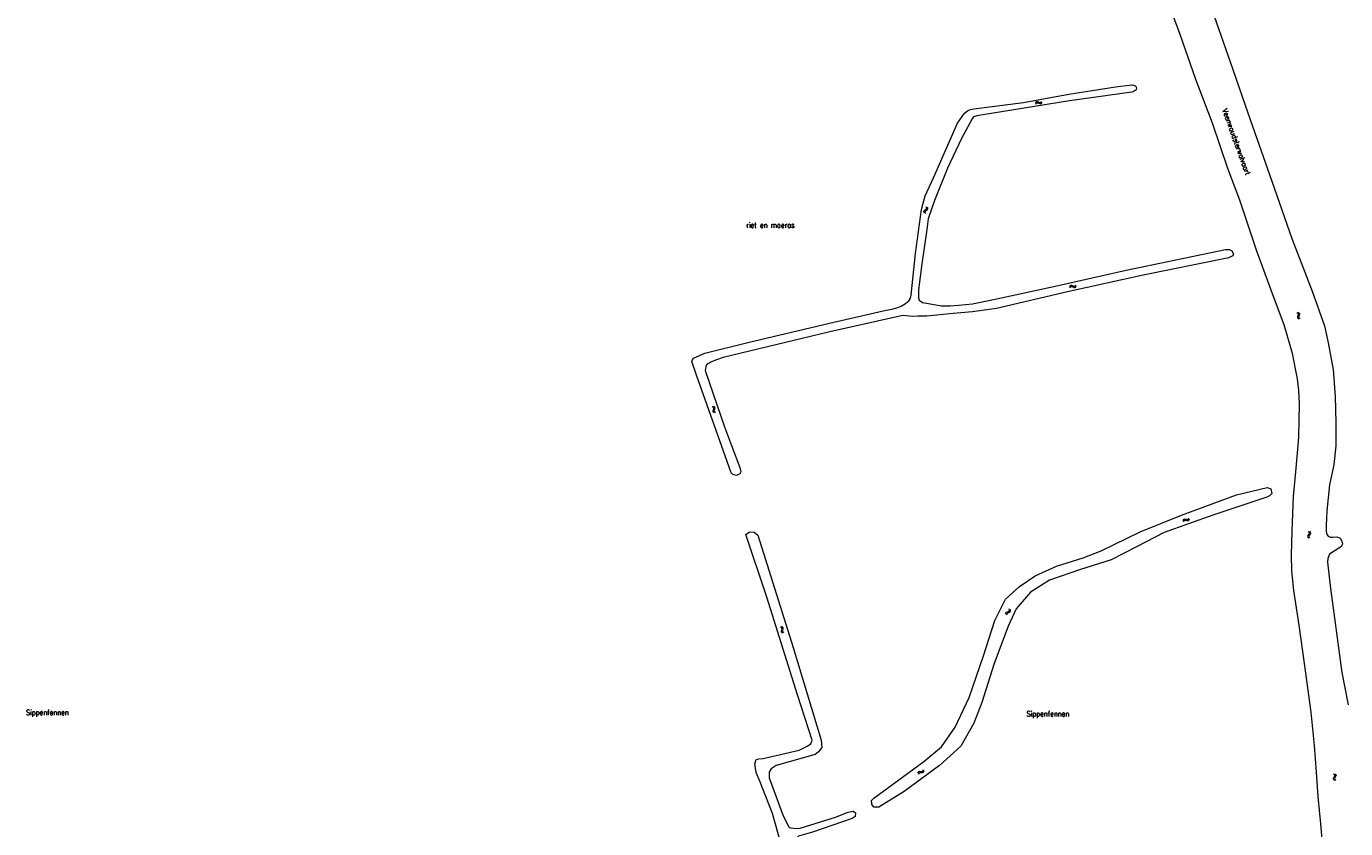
# Model space of a CAD drawing. Header units: metres. Extents: x 189705 to 199106, y 581686 to 588448.
# Tile 142 of 256: x 193246 to 193748, y 583354 to 583660. Entities that reach past the tile are written whole.
import ezdxf

# ---------------------------------------------------------------- set-up
doc = ezdxf.new("R2010")
doc.units = ezdxf.units.M
doc.layers.add('B-WA-OG-GBKN-G', color=7, linetype='Continuous', lineweight=18)
doc.styles.add('Style-STANDARD', font='STANDARD.shx')

msp = doc.modelspace()

# ---------------------------------------------------------------- linework, layer by layer
at = {"layer": 'B-WA-OG-GBKN-G'}
for p, q in [((193629.909, 583630.542), (193630.128, 583630.886)), ((193630.052, 583630.067), (193630.273, 583630.409)), ((193630.128, 583630.886), (193630.392, 583631.08)), ((193630.273, 583630.409), (193630.539, 583630.601)), ((193630.392, 583631.08), (193630.73, 583631.068)), ((193630.539, 583630.601), (193630.865, 583630.59)), ((193630.73, 583631.068), (193631.103, 583630.906)), ((193630.865, 583630.59), (193631.248, 583630.43)), ((193631.103, 583630.906), (193631.478, 583630.744)), ((193631.248, 583630.43), (193631.622, 583630.266)), ((193631.478, 583630.744), (193631.807, 583630.729)), ((193631.622, 583630.266), (193631.95, 583630.252)), ((193631.807, 583630.729), (193632.08, 583630.926)), ((193631.95, 583630.252), (193632.223, 583630.45)), ((193632.08, 583630.926), (193632.301, 583631.27)), ((193632.223, 583630.45), (193632.444, 583630.794)), ((193587.477, 583589.268), (193587.658, 583589.554)), ((193587.511, 583588.942), (193587.477, 583589.268)), ((193587.697, 583588.58), (193587.511, 583588.942)), ((193587.658, 583589.554), (193587.987, 583589.794)), ((193587.964, 583589.153), (193588.139, 583589.429)), ((193587.996, 583588.826), (193587.964, 583589.153)), ((193587.987, 583589.794), (193588.316, 583590.036)), ((193588.18, 583588.463), (193587.996, 583588.826)), ((193588.139, 583589.429), (193588.47, 583589.678)), ((193588.463, 583590.647), (193588.278, 583591.011)), ((193588.316, 583590.036), (193588.494, 583590.312)), ((193588.494, 583590.312), (193588.463, 583590.647)), ((193588.47, 583589.678), (193588.8, 583589.918)), ((193588.946, 583590.53), (193588.76, 583590.894)), ((193588.8, 583589.918), (193588.979, 583590.194)), ((193588.979, 583590.194), (193588.946, 583590.53)), ((193642.96, 583560.584), (193643.192, 583560.918)), ((193643.084, 583560.103), (193643.318, 583560.436)), ((193643.192, 583560.918), (193643.463, 583561.102)), ((193643.318, 583560.436), (193643.591, 583560.618)), ((193643.463, 583561.102), (193643.8, 583561.077)), ((193643.591, 583560.618), (193643.917, 583560.594)), ((193643.8, 583561.077), (193644.167, 583560.9)), ((193643.917, 583560.594), (193644.293, 583560.42)), ((193644.167, 583560.9), (193644.535, 583560.724)), ((193644.293, 583560.42), (193644.66, 583560.241)), ((193644.535, 583560.724), (193644.863, 583560.697)), ((193644.66, 583560.241), (193644.988, 583560.214)), ((193644.863, 583560.697), (193645.144, 583560.882)), ((193644.988, 583560.214), (193645.268, 583560.401)), ((193645.144, 583560.882), (193645.378, 583561.218)), ((193645.268, 583560.401), (193645.502, 583560.737)), ((193729.474, 583550.651), (193729.818, 583550.433)), ((193729.688, 583549.084), (193729.677, 583548.755)), ((193729.677, 583548.755), (193729.878, 583548.484)), ((193729.849, 583549.459), (193729.688, 583549.084)), ((193729.818, 583550.433), (193730.013, 583550.169)), ((193730.005, 583549.843), (193729.849, 583549.459)), ((193729.948, 583550.799), (193730.294, 583550.583)), ((193730.013, 583550.169), (193730.005, 583549.843)), ((193730.165, 583549.232), (193730.153, 583548.903)), ((193730.153, 583548.903), (193730.352, 583548.631)), ((193730.323, 583549.608), (193730.165, 583549.232)), ((193730.294, 583550.583), (193730.49, 583550.321)), ((193730.481, 583549.983), (193730.323, 583549.608)), ((193730.352, 583548.631), (193730.698, 583548.414)), ((193730.49, 583550.321), (193730.481, 583549.983)), ((193729.878, 583548.484), (193730.224, 583548.267)), ((193507.226, 583514.561), (193506.867, 583514.755)), ((193507.187, 583513.204), (193507.32, 583513.588)), ((193507.443, 583514.304), (193507.226, 583514.561)), ((193507.32, 583513.588), (193507.453, 583513.975)), ((193507.69, 583514.74), (193507.33, 583514.934)), ((193507.453, 583513.975), (193507.443, 583514.304)), ((193507.653, 583513.375), (193507.783, 583513.769)), ((193507.667, 583513.049), (193507.653, 583513.375)), ((193507.908, 583514.483), (193507.69, 583514.74)), ((193507.783, 583513.769), (193507.919, 583514.154)), ((193507.919, 583514.154), (193507.908, 583514.483)), ((193507.2, 583512.866), (193507.187, 583513.204)), ((193507.414, 583512.618), (193507.2, 583512.866)), ((193507.773, 583512.425), (193507.414, 583512.618)), ((193507.879, 583512.798), (193507.667, 583513.049)), ((193508.237, 583512.604), (193507.879, 583512.798)), ((193686.166, 583471.417), (193686.329, 583471.79)), ((193686.329, 583471.79), (193686.559, 583472.023)), ((193686.381, 583470.969), (193686.546, 583471.341)), ((193686.546, 583471.341), (193686.779, 583471.573)), ((193686.559, 583472.023), (193686.895, 583472.064)), ((193686.779, 583471.573), (193687.103, 583471.613)), ((193686.895, 583472.064), (193687.289, 583471.961)), ((193687.103, 583471.613), (193687.506, 583471.514)), ((193687.289, 583471.961), (193687.685, 583471.86)), ((193687.506, 583471.514), (193687.9, 583471.41)), ((193687.685, 583471.86), (193688.012, 583471.897)), ((193687.9, 583471.41), (193688.227, 583471.447)), ((193688.012, 583471.897), (193688.251, 583472.133)), ((193688.227, 583471.447), (193688.466, 583471.685)), ((193688.251, 583472.133), (193688.416, 583472.507)), ((193688.466, 583471.685), (193688.631, 583472.059)), ((193733.67, 583465.76), (193733.58, 583465.443)), ((193733.58, 583465.443), (193733.71, 583465.132)), ((193733.916, 583466.085), (193733.67, 583465.76)), ((193733.71, 583465.132), (193733.994, 583464.838)), ((193733.839, 583467.333), (193734.12, 583467.039)), ((193734.16, 583466.421), (193733.916, 583466.085)), ((193734.168, 583465.789), (193734.078, 583465.472)), ((193734.078, 583465.472), (193734.206, 583465.161)), ((193734.12, 583467.039), (193734.246, 583466.735)), ((193734.246, 583466.735), (193734.16, 583466.421)), ((193734.412, 583466.116), (193734.168, 583465.789)), ((193734.206, 583465.161), (193734.489, 583464.867)), ((193734.334, 583467.362), (193734.618, 583467.07)), ((193734.656, 583466.442), (193734.412, 583466.116)), ((193734.618, 583467.07), (193734.746, 583466.768)), ((193734.746, 583466.768), (193734.656, 583466.442)), ((193618.654, 583435.994), (193618.702, 583436.318)), ((193618.743, 583435.597), (193618.654, 583435.994)), ((193618.702, 583436.318), (193618.95, 583436.549)), ((193618.95, 583436.549), (193619.328, 583436.699)), ((193619.095, 583435.761), (193619.146, 583436.085)), ((193619.181, 583435.362), (193619.095, 583435.761)), ((193619.146, 583436.085), (193619.383, 583436.308)), ((193619.328, 583436.699), (193619.707, 583436.851)), ((193619.383, 583436.308), (193619.767, 583436.467)), ((193619.707, 583436.851), (193619.949, 583437.074)), ((193619.767, 583436.467), (193620.146, 583436.616)), ((193620.002, 583437.406), (193619.914, 583437.806)), ((193619.949, 583437.074), (193620.002, 583437.406)), ((193620.146, 583436.616), (193620.389, 583436.839)), ((193620.44, 583437.172), (193620.352, 583437.571)), ((193620.389, 583436.839), (193620.44, 583437.172)), ((193533.198, 583430.667), (193532.833, 583430.85)), ((193533.423, 583430.416), (193533.198, 583430.667)), ((193533.201, 583429.309), (193533.323, 583429.698)), ((193533.225, 583428.972), (193533.201, 583429.309)), ((193533.447, 583428.73), (193533.225, 583428.972)), ((193533.656, 583430.86), (193533.29, 583431.043)), ((193533.323, 583429.698), (193533.443, 583430.088)), ((193533.443, 583430.088), (193533.423, 583430.416)), ((193533.812, 583428.549), (193533.447, 583428.73)), ((193533.882, 583430.61), (193533.656, 583430.86)), ((193533.662, 583429.495), (193533.78, 583429.892)), ((193533.686, 583429.17), (193533.662, 583429.495)), ((193533.905, 583428.926), (193533.686, 583429.17)), ((193533.78, 583429.892), (193533.903, 583430.281)), ((193533.903, 583430.281), (193533.882, 583430.61)), ((193534.269, 583428.742), (193533.905, 583428.926)), ((193585.226, 583375.188), (193585.331, 583375.582)), ((193585.331, 583375.582), (193585.523, 583375.847)), ((193585.506, 583374.778), (193585.613, 583375.171)), ((193585.523, 583375.847), (193585.849, 583375.938)), ((193585.613, 583375.171), (193585.809, 583375.435)), ((193585.809, 583375.435), (193586.123, 583375.523)), ((193585.849, 583375.938), (193586.254, 583375.896)), ((193586.123, 583375.523), (193586.536, 583375.487)), ((193586.254, 583375.896), (193586.66, 583375.855)), ((193586.536, 583375.487), (193586.942, 583375.444)), ((193586.66, 583375.855), (193586.978, 583375.941)), ((193586.942, 583375.444), (193587.259, 583375.529)), ((193586.978, 583375.941), (193587.179, 583376.211)), ((193587.179, 583376.211), (193587.285, 583376.606)), ((193587.259, 583375.529), (193587.459, 583375.801)), ((193587.459, 583375.801), (193587.565, 583376.196)), ((193743.426, 583373.367), (193743.358, 583373.045)), ((193743.358, 583373.045), (193743.509, 583372.744)), ((193743.649, 583373.709), (193743.426, 583373.367)), ((193743.486, 583374.948), (193743.787, 583374.674)), ((193743.509, 583372.744), (193743.812, 583372.469)), ((193743.869, 583374.06), (193743.649, 583373.709)), ((193743.787, 583374.674), (193743.934, 583374.38)), ((193743.921, 583373.43), (193743.852, 583373.108)), ((193743.852, 583373.108), (193744.001, 583372.807)), ((193743.934, 583374.38), (193743.869, 583374.06)), ((193744.141, 583373.774), (193743.921, 583373.43)), ((193743.978, 583375.011), (193744.282, 583374.739)), ((193744.001, 583372.807), (193744.305, 583372.533)), ((193744.363, 583374.115), (193744.141, 583373.774)), ((193744.282, 583374.739), (193744.43, 583374.447)), ((193744.43, 583374.447), (193744.363, 583374.115))]:
    msp.add_line(p, q, dxfattribs=at)
at = {"layer": 'B-WA-OG-GBKN-G', "flags": 128}
for points in [[(193681.084, 583717.983), (193681.328, 583715.32), (193685.249, 583702.366), (193689.326, 583689.255), (193690.634, 583685.565), (193694.387, 583673.936), (193699.605, 583658.889), (193704.965, 583643.699), (193710.973, 583626.327), (193719.958, 583600.677), (193727.623, 583578.912), (193735.264, 583558.849), (193740.016, 583545.569), (193741.348, 583539.8), (193743.323, 583528.94), (193744.052, 583518.73), (193744.378, 583508.624), (193744.316, 583500)], [(193729.997, 583500), (193730.304, 583503.306), (193730.539, 583515.892), (193730.233, 583521.101), (193729.706, 583525.452), (193727.833, 583535.027), (193724.637, 583546.045), (193720.649, 583556.843), (193714.226, 583574.048), (193707.753, 583593.551), (193703.233, 583605.584), (193697.33, 583622.813), (193691.049, 583639.446), (193685.028, 583656.65), (193680.729, 583668.15)], [(193510.393, 583500), (193500.818, 583526.785), (193499.07, 583531.983), (193499.292, 583532.658), (193499.721, 583533.255), (193504.01, 583535.185), (193520.419, 583539.22), (193551.548, 583546.679), (193573.141, 583551.656), (193575.207, 583552.03), (193577.48, 583552.56), (193578.845, 583553.156), (193580.522, 583554.154), (193581.757, 583555.088), (193582.394, 583556.127), (193582.603, 583557.295), (193584.206, 583573.127), (193586.523, 583589.971), (193588.01, 583595.113), (193591.135, 583602.058), (193600.224, 583622.895), (193602.93, 583626.697), (193604.113, 583627.514), (193605.231, 583628.059), (193606.491, 583628.343), (193625.418, 583630.751), (193642.606, 583633.849), (193660.443, 583636.634), (193666.704, 583637.42), (193668.003, 583637.068), (193668.379, 583636.314), (193668.261, 583635.522), (193667.143, 583634.809), (193666.649, 583634.679), (193642.928, 583631.303), (193607.566, 583625.653), (193606.371, 583625.2)], [(193606.371, 583625.2), (193605.837, 583624.525), (193601.725, 583617.048), (193596.464, 583605.637), (193591.502, 583593.329), (193589.104, 583586.448), (193588.554, 583582.37), (193586.669, 583569.305), (193585.463, 583559.305), (193585.395, 583556.279), (193585.706, 583555.434), (193586.977, 583554.563), (193588.445, 583554.223), (193594.172, 583553.23), (193597.471, 583553.265), (193600.705, 583553.443), (193606.005, 583553.983), (193614.619, 583555.74), (193638.602, 583561.038), (193664.534, 583566.776), (193702.353, 583574.683), (193703.821, 583574.721), (193704.743, 583574.239), (193705.339, 583573.03), (193705.052, 583572.29), (193703.233, 583571.422), (193702.297, 583571.254), (193670.922, 583564.925), (193642.171, 583558.528), (193615.095, 583552.219), (193605.98, 583550.941), (193598.55, 583550.352), (193588.573, 583549.337), (193585.157, 583549.263), (193582.936, 583549.239), (193579.438, 583549.519), (193551.7, 583543.328)], [(193551.7, 583543.328), (193510.996, 583533.528), (193508.085, 583532.57), (193506.331, 583531.741), (193505.226, 583531.21), (193504.563, 583530.626), (193504.171, 583528.665), (193511.577, 583507.173), (193514.224, 583500)], [(193514.224, 583500), (193517.326, 583491.593), (193517.753, 583489.995), (193517.362, 583489.19), (193516.089, 583488.633), (193514.764, 583488.933), (193514.103, 583489.623), (193510.393, 583500)], [(193738.582, 583355.861), (193737.646, 583366.266), (193737.007, 583375.606), (193736.2, 583385.777), (193734.98, 583398.507), (193732.558, 583416.045), (193730.341, 583431.647), (193728.33, 583444.755), (193727.611, 583452.25), (193727.448, 583458.277), (193727.745, 583467.538), (193728.188, 583480.604), (193729.069, 583490.02), (193729.997, 583500)], [(193744.316, 583500), (193744.316, 583499.935), (193743.568, 583492.688), (193741.923, 583485.065), (193740.86, 583475.182), (193740.594, 583469.545), (193740.656, 583467.389), (193740.902, 583466.181), (193741.459, 583465.44), (193742.342, 583465.14), (193743.342, 583465.152), (193744.771, 583465.228), (193745.966, 583464.772), (193746.627, 583463.564), (193746.859, 583462.628), (193746.534, 583461.602), (193745.52, 583460.967), (193741.919, 583458.62), (193741.229, 583457.049), (193741.175, 583455.582), (193742.255, 583445.579), (193744.162, 583431.51), (193746.623, 583413.596), (193748.986, 583401.267)], [(193609.553, 583402.082), (193606.479, 583394.292), (193601.507, 583385.492), (193593.42, 583378.097), (193579.952, 583368.163), (193570.308, 583362.277), (193568.412, 583362.279), (193567.66, 583363.449), (193567.505, 583364.826), (193568.364, 583365.656), (193587.421, 583379.611), (193594.111, 583385.227), (193599.34, 583392.729), (193604.704, 583404.075), (193610.119, 583419.914), (193614.473, 583433.418), (193618.586, 583441.544), (193623.839, 583446.318), (193629.818, 583450.338), (193637.979, 583454.043), (193648.062, 583457.279), (193655.027, 583459.895), (193669.764, 583467.101), (193685.566, 583473.551), (193706.538, 583481.191), (193718.128, 583484.062), (193719.608, 583483.541), (193719.969, 583481.8), (193719.111, 583480.839), (193717.994, 583480.373), (193697.49, 583473.434), (193678.934, 583466.831), (193668.433, 583461.491), (193658.79, 583456.54), (193647.148, 583452.786), (193635.35, 583448.695), (193628.097, 583444.105), (193622.582, 583437.773), (193619.536, 583431.204), (193614.048, 583416.618), (193609.553, 583402.082)], [(193534.729, 583342.245), (193529.761, 583359.837), (193524.968, 583372.182), (193523.621, 583375.431), (193523.131, 583378.757), (193523.627, 583380.367), (193524.666, 583380.651), (193526.199, 583380.805), (193539.945, 583383.959), (193543.038, 583385.462), (193544.364, 583386.396), (193544.885, 583387.772), (193539.345, 583405.054), (193527.671, 583442.24), (193519.67, 583466.123), (193521.022, 583467.134), (193522.892, 583466.976), (193524.268, 583465.91), (193537.702, 583423.084), (193548.288, 583387.795), (193548.544, 583385.015), (193547.27, 583383.276), (193546.022, 583382.316), (193531.158, 583378.072), (193529.338, 583376.827), (193528.557, 583375.607), (193528.555, 583373.477), (193533.864, 583358.976), (193536.119, 583354.505), (193538.509, 583354.113), (193540.379, 583354.214), (193553.814, 583358.434), (193558.622, 583360.325), (193560.571, 583360.738), (193561.375, 583360.036), (193561.244, 583358.711)], [(193561.244, 583358.711), (193560.126, 583357.881), (193545.001, 583352.677), (193539.7, 583351.202), (193537.906, 583349.256), (193538.137, 583347.125), (193542.33, 583332.937), (193546.191, 583324.957), (193552.237, 583318.794), (193560.335, 583312.42), (193567.526, 583308.204), (193569.421, 583307.189), (193571.611, 583303.401), (193577.27, 583287.229)], [(193739.378, 583347.054), (193738.582, 583355.861)]]:
    msp.add_lwpolyline(points, dxfattribs=at)

# ---------------------------------------------------------------- texts
at = {"layer": 'B-WA-OG-GBKN-G', "style": 'Style-STANDARD'}
msp.add_text('Veenwoudsterwalvaart', height=2, rotation=289.57673, dxfattribs=at).set_placement((193701.098, 583627.851))
for s, p in [('riet en moeras', (193519.793, 583582.969)), ('Sippenfennen', (193245.556, 583397.361)), ('Sippenfennen', (193626.578, 583396.838))]:
    msp.add_text(s, height=2, dxfattribs=at).set_placement(p)

doc.saveas('drawing.dxf')
